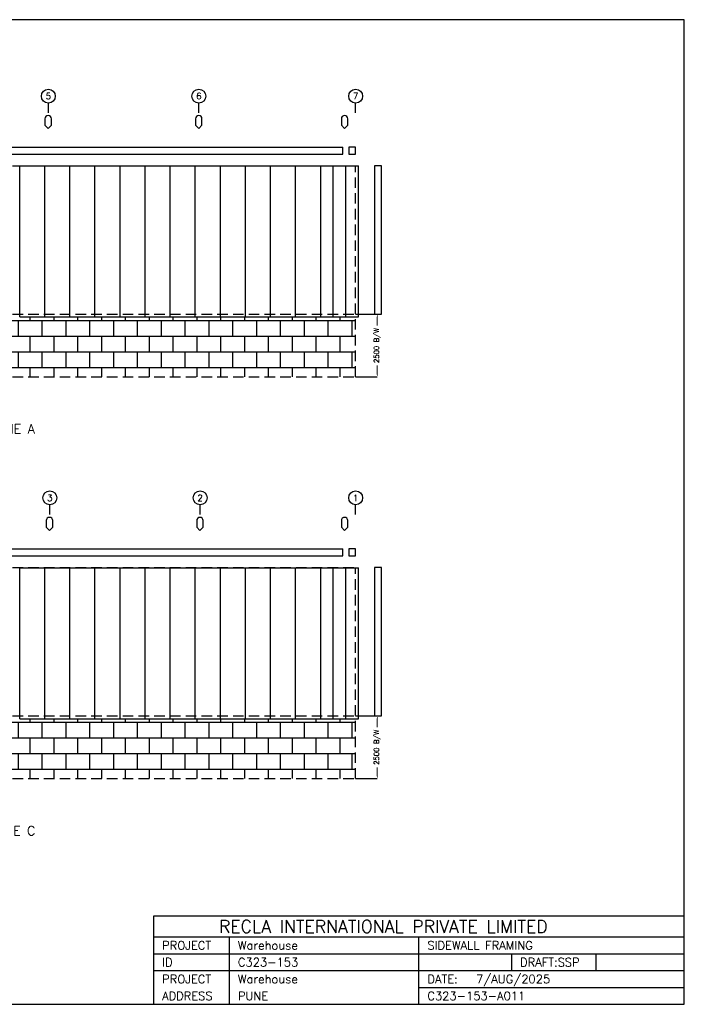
# Model space of a CAD drawing. Header units: millimetres. Extents: x 0 to 55522, y 0 to 39262.
# Tile 2 of 2: x 29027 to 55522, y 0 to 39262. Entities that reach past the tile are written whole.
import ezdxf
from ezdxf.enums import TextEntityAlignment as Align

# ---------------------------------------------------------------- set-up
doc = ezdxf.new("R2010")
doc.units = ezdxf.units.MM
doc.header["$MEASUREMENT"] = 0
doc.linetypes.add('CONTIN', pattern=[0])
doc.linetypes.add('DASHED', pattern=[627.92, 419.72, -208.2])
doc.layers.get('0').update_dxf_attribs({"linetype": 'CONTIN'})
doc.layers.get('Defpoints').update_dxf_attribs({"linetype": 'CONTINUOUS'})
for name, color, linetype in [('1', 7, 'CONTIN'), ('12', 6, 'CONTIN'), ('13', 1, 'CONTIN'), ('14', 7, 'CONTIN'), ('15', 7, 'CONTIN'), ('2', 6, 'CONTIN'), ('22', 7, 'CONTIN'), ('5', 5, 'DASHED')]:
    doc.layers.add(name, color=color, linetype=linetype)
doc.styles.add('OPEN', font='SIMPLEX.shx')
doc.styles.add('SIMPLEX', font='SIMPLEX')
doc.styles.get("Standard").update_dxf_attribs({"font": 'txt.shx'})
doc.dimstyles.get("Standard").update_dxf_attribs({"dimtxt": 0.18, "dimasz": 0.18, "dimexe": 0.18, "dimexo": 0.0625, "dimgap": 0.09, "dimtad": 0, "dimdec": 0, "dimzin": 0, "dimdsep": 46, "dimtxsty": 'Standard', "dimcen": 0.09, "dimclrd": 6, "dimclre": 6, "dimadec": 0, "dimazin": 0, "dimtfac": 1, "dimtdec": 4, "dimtofl": 0, "dimtmove": 0, "dimatfit": 3, "dimfxl": 1, "dimtolj": 1, "dimtzin": 0, "dimarcsym": 0})

# ---------------------------------------------------------------- blocks, each defined once
blk = doc.blocks.new('SHIELD')
for p, q in [((-12.7, 38.1), (-12.7, 12.7)), ((-12.7, 12.7), (0, 0)), ((0, 0), (12.7, 12.7)), ((12.7, 12.7), (12.7, 38.1))]:
    blk.add_line(p, q)
blk.add_arc((0, 38.1), 12.7, 0, 180)
blk = doc.blocks.new('*D292929')
at = {"color": 6, "linetype": 'Continuous', "lineweight": -2}
for p, q in [((42420, 11498), (43284, 11498)), ((42420, 8998), (43284, 8998))]:
    blk.add_line(p, q, dxfattribs=at)
at = {"color": 6, "linetype": 'Continuous', "lineweight": 9}
for p, q in [((43284, 11398), (43284, 11050)), ((43284, 9098), (43284, 9447))]:
    blk.add_line(p, q, dxfattribs=at)
at = {"color": 6, "linetype": 'Continuous'}
for points in [[(43300, 11398), (43267, 11398), (43284, 11498)], [(43267, 9098), (43300, 9098), (43284, 8998)]]:
    blk.add_solid(points, dxfattribs=at)
at = {"layer": 'Defpoints', "color": 0, "linetype": 'Continuous'}
for p in [(42420, 11498), (42420, 8998), (43284, 8998)]:
    blk.add_point(p, dxfattribs=at)
at = {"color": 0, "linetype": 'Continuous', "insert": (43284, 10248), "char_height": 200, "attachment_point": 5, "rotation": 90, "style": 'OPEN'}
blk.add_mtext('\\A1;2500 B/W', dxfattribs=at)
blk = doc.blocks.new('*D343333')
at = {"color": 6, "linetype": 'Continuous', "lineweight": -2}
for p, q in [((42420, 27520), (43284, 27520)), ((42420, 25020), (43284, 25020))]:
    blk.add_line(p, q, dxfattribs=at)
at = {"color": 6, "linetype": 'Continuous', "lineweight": 9}
for p, q in [((43284, 27420), (43284, 27072)), ((43284, 25120), (43284, 25469))]:
    blk.add_line(p, q, dxfattribs=at)
at = {"color": 6, "linetype": 'Continuous'}
for points in [[(43300, 27420), (43267, 27420), (43284, 27520)], [(43267, 25120), (43300, 25120), (43284, 25020)]]:
    blk.add_solid(points, dxfattribs=at)
at = {"layer": 'Defpoints', "color": 0, "linetype": 'Continuous'}
for p in [(42420, 27520), (42420, 25020), (43284, 25020)]:
    blk.add_point(p, dxfattribs=at)
at = {"color": 0, "linetype": 'Continuous', "insert": (43284, 26270), "char_height": 200, "attachment_point": 5, "rotation": 90, "style": 'OPEN'}
blk.add_mtext('\\A1;2500 B/W', dxfattribs=at)

msp = doc.modelspace()

# ---------------------------------------------------------------- hatches: boundary and pattern name
at = {"linetype": 'Continuous'}
h = msp.add_hatch(dxfattribs=at)
h.set_pattern_fill('APPIANRN', color=1, scale=100)
h.set_pattern_definition([(0, (0, 16021.75), (0, 625), []), (90, (0, 16021.75), (-475, 625), [625, -625])])
h.paths.add_polyline_path([(6134.87598, 27410.0957), (42419.87208, 27410.0957), (42419.87208, 25020.0957), (6134.87598, 25020.0957)])
h = msp.add_hatch(dxfattribs=at)
h.set_pattern_fill('APPIANRN', color=1, scale=100)
h.set_pattern_definition([(0, (0, 0), (0, 625), []), (90, (0, 0), (-475, 625), [625, -625])])
h.paths.add_polyline_path([(6134.87598, 11388.3418), (42419.87208, 11388.3418), (42419.87208, 8998.3418), (6134.87598, 8998.3418)])

# ---------------------------------------------------------------- linework, layer by layer
for p, q in [((34368.1836, 0), (34368.1836, 3525.6543)), ((34368.1836, 3525.6543), (55522.1133, 3525.6543)), ((55522.1133, 0), (55522.1133, 3525.6543)), ((34368.1836, 2686.21289), (55522.1133, 2686.21289)), ((37390.1719, 0), (37390.1719, 2686.21289)), ((44945.1484, 0), (44945.1484, 2686.21289)), ((34368.1836, 2014.65979), (55522.1133, 2014.65979)), ((48638.6875, 2014.65979), (48638.6875, 1343.10645)), ((51996.457, 2014.65979), (51996.457, 1343.10645)), ((34368.1836, 1343.10645), (55522.1133, 1343.10645)), ((44945.1484, 671.553223), (55522.1133, 671.553223)), ((34368.1836, 0), (55522.1133, 0))]:
    msp.add_line(p, q)
at = {"layer": '1'}
for p, q in [((6642.738102, 34178.80371), (41912.01268, 34178.80371)), ((41912.01268, 33901.78808), (41912.01268, 34178.80371)), ((42142.86038, 34178.80371), (42142.86038, 33901.78808)), ((42419.87598, 34178.80371), (42142.86038, 34178.80371)), ((42419.87598, 33901.78808), (42419.87598, 34178.80371)), ((6642.738102, 33901.78808), (41912.01268, 33901.78808)), ((42142.86038, 33901.78808), (42419.87598, 33901.78808)), ((29027.33498, 33430.0957), (30027.33298, 33430.0957)), ((29027.33498, 27410.0957), (29027.33498, 33430.0957)), ((30027.33298, 27410.0957), (30027.33298, 33430.0957)), ((30027.33298, 33430.0957), (31027.33298, 33430.0957)), ((30027.33298, 27410.0957), (30027.33298, 33430.0957)), ((31027.33298, 27410.0957), (31027.33298, 33430.0957)), ((31027.33298, 33430.0957), (32027.33298, 33430.0957)), ((31027.33298, 27410.0957), (31027.33298, 33430.0957)), ((32027.33298, 27410.0957), (32027.33298, 33430.0957)), ((32027.33298, 33430.0957), (33027.33298, 33430.0957)), ((32027.33298, 27410.0957), (32027.33298, 33430.0957)), ((33027.33298, 27410.0957), (33027.33298, 33430.0957)), ((33027.33298, 33430.0957), (34027.33298, 33430.0957)), ((33027.33298, 27410.0957), (33027.33298, 33430.0957)), ((34027.33108, 33430.0957), (35027.33298, 33430.0957)), ((34027.33108, 27410.0957), (34027.33108, 33430.0957)), ((34027.33298, 27410.0957), (34027.33298, 33430.0957)), ((35027.33298, 27410.0957), (35027.33298, 33430.0957)), ((35027.33298, 33430.0957), (36027.33298, 33430.0957)), ((35027.33298, 27410.0957), (35027.33298, 33430.0957)), ((36027.33298, 27410.0957), (36027.33298, 33430.0957)), ((36027.33298, 33430.0957), (37027.33298, 33430.0957)), ((36027.33298, 27410.0957), (36027.33298, 33430.0957)), ((37027.33108, 33430.0957), (38027.33108, 33430.0957)), ((37027.33108, 27410.0957), (37027.33108, 33430.0957)), ((37027.33298, 27410.0957), (37027.33298, 33430.0957)), ((38027.33108, 27410.0957), (38027.33108, 33430.0957)), ((38027.33108, 33430.0957), (39027.33298, 33430.0957)), ((38027.33108, 27410.0957), (38027.33108, 33430.0957)), ((39027.33298, 27410.0957), (39027.33298, 33430.0957)), ((39027.33298, 33430.0957), (40027.33298, 33430.0957)), ((39027.33298, 27410.0957), (39027.33298, 33430.0957)), ((40027.32908, 33430.0957), (41027.33298, 33430.0957)), ((40027.32908, 27410.0957), (40027.32908, 33430.0957)), ((40027.33298, 27410.0957), (40027.33298, 33430.0957)), ((41027.33298, 27410.0957), (41027.33298, 33430.0957)), ((41027.33298, 33430.0957), (42027.33298, 33430.0957)), ((41027.33298, 27410.0957), (41027.33298, 33430.0957)), ((41527.33298, 33430.0957), (42527.33298, 33430.0957)), ((41527.33298, 27410.0957), (41527.33298, 33430.0957)), ((42027.33298, 27410.0957), (42027.33298, 33430.0957)), ((42527.33298, 27410.0957), (42527.33298, 33430.0957)), ((43450.71978, 33440.0957), (43173.70408, 33440.0957)), ((43173.70408, 33440.0957), (43173.70408, 27520.0957)), ((43450.71978, 27520.0957), (43450.71978, 33440.0957)), ((43173.70408, 27520.0957), (43450.71978, 27520.0957)), ((29027.33498, 27410.0957), (30027.33298, 27410.0957)), ((30027.33298, 27410.0957), (31027.33298, 27410.0957)), ((31027.33298, 27410.0957), (32027.33298, 27410.0957)), ((32027.33298, 27410.0957), (33027.33298, 27410.0957)), ((33027.33298, 27410.0957), (34027.33298, 27410.0957)), ((34027.33108, 27410.0957), (35027.33298, 27410.0957)), ((35027.33298, 27410.0957), (36027.33298, 27410.0957)), ((36027.33298, 27410.0957), (37027.33298, 27410.0957)), ((37027.33108, 27410.0957), (38027.33108, 27410.0957)), ((38027.33108, 27410.0957), (39027.33298, 27410.0957)), ((39027.33298, 27410.0957), (40027.33298, 27410.0957)), ((40027.32908, 27410.0957), (41027.33298, 27410.0957)), ((41027.33298, 27410.0957), (42027.33298, 27410.0957)), ((41527.33298, 27410.0957), (42527.33298, 27410.0957)), ((6642.738102, 18157.04981), (41912.00878, 18157.04981)), ((41912.00878, 17880.03418), (41912.00878, 18157.04981)), ((42142.85648, 18157.04981), (42142.85648, 17880.03418)), ((42419.87208, 18157.04981), (42142.85648, 18157.04981)), ((42419.87208, 17880.03418), (42419.87208, 18157.04981)), ((6642.738102, 17880.03418), (41912.00878, 17880.03418)), ((42142.85648, 17880.03418), (42419.87208, 17880.03418)), ((29027.33498, 17408.3418), (30027.33298, 17408.3418)), ((29027.33498, 11388.3418), (29027.33498, 17408.3418)), ((30027.33298, 11388.3418), (30027.33298, 17408.3418)), ((30027.33298, 17408.3418), (31027.33298, 17408.3418)), ((30027.33298, 11388.3418), (30027.33298, 17408.3418)), ((31027.33298, 11388.3418), (31027.33298, 17408.3418)), ((31027.33298, 17408.3418), (32027.33298, 17408.3418)), ((31027.33298, 11388.3418), (31027.33298, 17408.3418)), ((32027.33298, 11388.3418), (32027.33298, 17408.3418)), ((32027.33298, 17408.3418), (33027.33298, 17408.3418)), ((32027.33298, 11388.3418), (32027.33298, 17408.3418)), ((33027.33298, 11388.3418), (33027.33298, 17408.3418)), ((33027.33298, 17408.3418), (34027.33298, 17408.3418)), ((33027.33298, 11388.3418), (33027.33298, 17408.3418)), ((34027.33108, 17408.3418), (35027.33298, 17408.3418)), ((34027.33108, 11388.3418), (34027.33108, 17408.3418)), ((34027.33298, 11388.3418), (34027.33298, 17408.3418)), ((35027.33298, 11388.3418), (35027.33298, 17408.3418)), ((35027.33298, 17408.3418), (36027.33298, 17408.3418)), ((35027.33298, 11388.3418), (35027.33298, 17408.3418)), ((36027.33298, 11388.3418), (36027.33298, 17408.3418)), ((36027.33298, 17408.3418), (37027.33298, 17408.3418)), ((36027.33298, 11388.3418), (36027.33298, 17408.3418)), ((37027.33108, 17408.3418), (38027.33108, 17408.3418)), ((37027.33108, 11388.3418), (37027.33108, 17408.3418)), ((37027.33298, 11388.3418), (37027.33298, 17408.3418)), ((38027.33108, 11388.3418), (38027.33108, 17408.3418)), ((38027.33108, 17408.3418), (39027.33298, 17408.3418)), ((38027.33108, 11388.3418), (38027.33108, 17408.3418)), ((39027.33298, 11388.3418), (39027.33298, 17408.3418)), ((39027.33298, 17408.3418), (40027.33298, 17408.3418)), ((39027.33298, 11388.3418), (39027.33298, 17408.3418)), ((40027.32908, 17408.3418), (41027.33298, 17408.3418)), ((40027.32908, 11388.3418), (40027.32908, 17408.3418)), ((40027.33298, 11388.3418), (40027.33298, 17408.3418)), ((41027.33298, 11388.3418), (41027.33298, 17408.3418)), ((41027.33298, 17408.3418), (42027.33298, 17408.3418)), ((41027.33298, 11388.3418), (41027.33298, 17408.3418)), ((41527.33298, 17408.3418), (42527.33298, 17408.3418)), ((41527.33298, 11388.3418), (41527.33298, 17408.3418)), ((42027.33298, 11388.3418), (42027.33298, 17408.3418)), ((42527.33298, 11388.3418), (42527.33298, 17408.3418)), ((43450.71978, 17418.3418), (43173.70408, 17418.3418)), ((43173.70408, 17418.3418), (43173.70408, 11498.3418)), ((43450.71978, 11498.3418), (43450.71978, 17418.3418)), ((29027.33498, 11388.3418), (30027.33298, 11388.3418)), ((30027.33298, 11388.3418), (31027.33298, 11388.3418)), ((31027.33298, 11388.3418), (32027.33298, 11388.3418)), ((32027.33298, 11388.3418), (33027.33298, 11388.3418)), ((33027.33298, 11388.3418), (34027.33298, 11388.3418)), ((34027.33108, 11388.3418), (35027.33298, 11388.3418)), ((35027.33298, 11388.3418), (36027.33298, 11388.3418)), ((36027.33298, 11388.3418), (37027.33298, 11388.3418)), ((37027.33108, 11388.3418), (38027.33108, 11388.3418)), ((38027.33108, 11388.3418), (39027.33298, 11388.3418)), ((39027.33298, 11388.3418), (40027.33298, 11388.3418)), ((40027.32908, 11388.3418), (41027.33298, 11388.3418)), ((41027.33298, 11388.3418), (42027.33298, 11388.3418)), ((41527.33298, 11388.3418), (42527.33298, 11388.3418)), ((43173.70408, 11498.3418), (43450.71978, 11498.3418))]:
    msp.add_line(p, q, dxfattribs=at)
at = {"layer": '12'}
for p, q in [((30169.87598, 35550.0322), (30169.87598, 35937.8545)), ((36169.87798, 35550.0322), (36169.87798, 35937.8545)), ((42419.87598, 35550.0322), (42419.87598, 35937.8545)), ((30229.87398, 19528.2783), (30229.87398, 19916.1006)), ((36219.87398, 19528.2783), (36219.87398, 19916.1006)), ((42419.87208, 19528.2783), (42419.87208, 19916.1006))]:
    msp.add_line(p, q, dxfattribs=at)
at = {"layer": '13'}
for centre in [(30169.87598, 36214.8701), (36169.87798, 36214.8701), (42419.87598, 36214.8701), (30229.87398, 20193.1162), (36219.87398, 20193.1162), (42419.87208, 20193.1162)]:
    msp.add_circle(centre, 277.015686, dxfattribs=at)
at = {"layer": '22'}
for p, q in [((55522.1133, 39262.0664), (0, 39262.0664)), ((55522.1133, 0), (55522.1133, 39262.0664)), ((0, 0), (55522.1133, 0))]:
    msp.add_line(p, q, dxfattribs=at)
at = {"layer": '5'}
for p, q in [((6134.87598, 33440.0957), (42419.87598, 33440.0957)), ((42419.87598, 25020.0957), (42419.87598, 33440.0957)), ((6134.87598, 27520.0957), (42419.87598, 27520.0957)), ((42419.87598, 25020.0957), (42419.87598, 27520.0957)), ((6134.87598, 25020.0957), (42419.87598, 25020.0957)), ((6134.87598, 17418.3418), (42419.87208, 17418.3418)), ((42419.87208, 8998.3418), (42419.87208, 17418.3418)), ((6134.87598, 11498.3418), (42419.87208, 11498.3418)), ((42419.87208, 8998.3418), (42419.87208, 11498.3418)), ((6134.87598, 8998.3418), (42419.87208, 8998.3418))]:
    msp.add_line(p, q, dxfattribs=at)

# ---------------------------------------------------------------- block references
at = {"layer": '2', "xscale": 10.2244969, "yscale": 10.2244969, "zscale": 10.2244969}
for p in [(30164.803044, 34919.82129), (36164.805044, 34919.82129), (41979.87598, 34919.82129), (30214.799044, 18898.06739), (36214.801044, 18898.06739), (41979.87598, 18898.06739)]:
    msp.add_blockref('SHIELD', p, dxfattribs=at)

# ---------------------------------------------------------------- texts
at = {"layer": '13', "style": 'SIMPLEX'}
for s, p in [('5', (30169.87598, 36090.2139)), ('6', (36169.87798, 36090.2139)), ('7', (42419.87598, 36090.2139)), ('3', (30229.87398, 20068.46)), ('2', (36219.87398, 20068.46)), ('1', (42419.87208, 20068.46))]:
    msp.add_text(s, height=249.314117, dxfattribs=at).set_placement(p, align=Align.CENTER)
at = {"layer": '14', "style": 'SIMPLEX'}
for s, height, p in [('RECLA INTERNATIONAL PRIVATE LIMITED', 503.664948, (36970.457, 2854.10132)), ('PROJECT', 335.776611, (34703.957, 2182.5481)), ('Warehouse', 335.776611, (37725.9492, 2182.5481)), ('SIDEWALL FRAMING', 335.776611, (45280.9258, 2182.5481)), ('ID', 335.776611, (34703.957, 1510.99475)), ('C323-153', 335.776611, (37725.9492, 1510.99475)), ('DRAFT:SSP', 335.776611, (48974.4688, 1510.99475)), ('PROJECT', 335.776611, (34703.957, 839.441589)), ('Warehouse', 335.776611, (37725.9492, 839.441589)), (' 7/AUG/2025', 335.776611, (46993.3867, 839.441589)), ('DATE:', 335.776611, (45280.9258, 839.441589)), ('ADDRESS', 335.776611, (34703.957, 167.888306)), ('PUNE', 335.776611, (37725.9492, 167.888306)), ('C323-153-A011', 335.776611, (45280.92575, 167.888305))]:
    msp.add_text(s, height=height, dxfattribs=at).set_placement(p)
at = {"layer": '15', "style": 'SIMPLEX'}
for s, p in [('SIDEWALL SHEETING & TRIM: FRAME LINE A', (24277.37598, 22757.8008)), ('SIDEWALL SHEETING & TRIM: FRAME LINE C', (24277.37398, 6736.0469))]:
    msp.add_text(s, height=369.354279, dxfattribs=at).set_placement(p, align=Align.CENTER)

# ---------------------------------------------------------------- dimensions: what is measured, and where the dimension line sits
at = {"linetype": 'Continuous'}
for base, p1, p2, picture, middle in [((43283.567727, 25020.0957), (42419.87208, 27520.0957), (42419.87208, 25020.0957), '*D343333', (43283.567727, 26270.0957)), ((43283.567727, 8998.3418), (42419.87208, 11498.3418), (42419.87208, 8998.3418), '*D292929', (43283.567727, 10248.3418))]:
    dim = msp.add_linear_dim(base=base, p1=p1, p2=p2, angle=90, text='<> B/W', dimstyle='Standard', override={"dimtxt": 200, "dimasz": 100, "dimgap": 30, "dimtxsty": 'OPEN', "dimlwd": 9}, dxfattribs=at)
    dim.commit()
    dim.dimension.update_dxf_attribs({"geometry": picture, "text_midpoint": middle})

doc.saveas('drawing.dxf')
